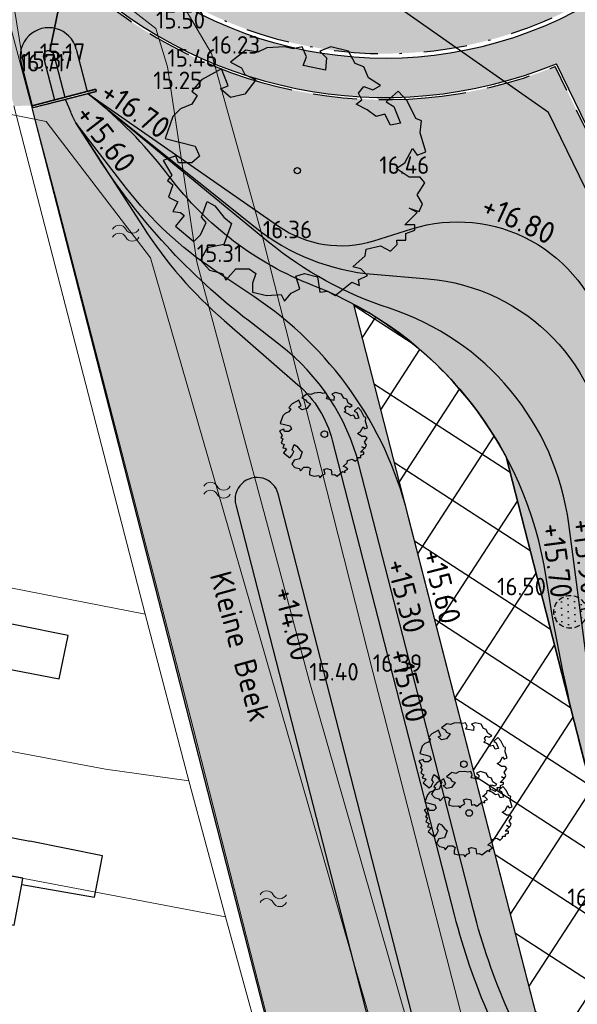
# Model space of a CAD drawing. Header units: metres. Extents: x 174255 to 175175, y 462028 to 462911.
# Tile 57 of 256: x 174452 to 174477, y 462553 to 462597. Entities that reach past the tile are written whole.
import ezdxf
from ezdxf.enums import TextEntityAlignment as Align
from ezdxf.lldxf.tags import DXFTag

# ---------------------------------------------------------------- set-up
doc = ezdxf.new("R2010")
doc.units = ezdxf.units.M
for name, pattern in [('RI-DRAINAGE', [19.200000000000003, 6, -1.8, 1.8, -1.8, 2.4, -1.8, 1.8, -1.8]), ('RI-HWA', [7.4, 5, -2.4]), ('VH-GELEIDEBAND_50X200', [8, 4, -2, 0, -2]), ('VH-OPSLUITBAND_100X200', [16, 8, -2, 4, -2])]:
    doc.linetypes.add(name, pattern=pattern)
for name, color, linetype, lineweight in [('-N-WE-VH-VERHARDING_GRASTEGEL-ONDERHOUDSPAD', 1, 'Continuous', 25), ('B-ME-AL-PEIL_MAAIVELD-T20', 8, 'Continuous', 20), ('B-ME-WH-WATERGANG_SLOOT_BODEM-G', 8, 'Continuous', 20), ('B-ME-WH-WATERGANG_SLOOT_INSTEEK-G', 8, 'Continuous', 20), ('B-WE-OG-BEBOUWING-G', 8, 'Continuous', 30), ('B-WE-OG-TERREINAFSCHEIDING-G', 8, 'IE-TERREINAFSCHEIDING-KUNSTMATIG-DICHT', 20), ('B-WE-RI-DRAINAGE_DRAIN_PP_125_G', 252, 'RI-DRAINAGE', 35), ('B-WE-RI-DRAINAGE_PUT_INSPECTIEPUT-S', 252, 'Continuous', 25), ('B-WE-RI-PERSLEIDING_RIOOLPUT_POMPPUT-S_BRM', 252, 'RI-PERS', 25), ('B-WE-WH-DUIKER_PP-G', 252, 'RI-HWA', 35), ('B-WE-WH-T20', 8, 'Continuous', 20), ('B-WE-WH-WATER-S', 252, 'Continuous', 20), ('B-WE-WH-WATERGANG_SLOOT_BODEM-G', 8, 'Continuous', 20), ('B-XX-KG-GRENS_PERCEEL-G', 213, 'Continuous', 20), ('N-WE-AL-WERKGRENS-G', 173, 'AL-WERKGRENS', 20), ('N-WE-GW-NAP-T20', 90, 'Continuous', 25), ('N-WE-VH-KANTOPSLUITING_ACHTERKANTBAND-G', 50, 'Continuous', 25), ('N-WE-VH-KANTOPSLUITING_GELEIDEBAND_50-200X200-G', 210, 'VH-GELEIDEBAND_50X200', 25), ('N-WE-VH-KANTOPSLUITING_OPSLUITBAND_100X200-G', 152, 'VH-OPSLUITBAND_100X200', 25), ('N-WE-VH-VERHARDING_STRAATBAKSTEEN_DIKFORMAAT_ROOD-TROTTOIR-V', 33, 'Continuous', 25), ('N-WE-WH-RETENTIE_WADI_INSTEEK-G', 7, 'Continuous', 25), ('N-WE-WH-RETENTIE_WADI_TALUD-V', 93, 'Continuous', 18), ('N-WE-WH-STUW_HOUT-G', 7, 'RI-HWA', 35), ('N-WE-WH-WATERGANG_BODEM-G', 92, 'Continuous', 25), ('N-WE-WH-WATERGANG_BODEM-V', 163, 'Continuous', 25), ('N-WE-WH-WATERGANG_INSTEEK-G', 50, 'Continuous', 25)]:
    doc.layers.add(name, color=color, linetype=linetype, lineweight=lineweight)
for name, color, linetype, lineweight, true_color in [('N-WE-GR-BOOM-1E-GROOTTE-S', 7, 'Continuous', 25, 0x00cc00), ('N-WE-GR-BOOM-3E-GROOTTE-S', 7, 'Continuous', 25, 0x00cc00), ('N-WE-GR-GRAS_BERM-NECTAR-ONDER-MAAIMES-V', 7, 'Continuous', 25, 0xd1ffa3), ('N-WE-VH-VERHARDING_BETONSTRAATSTEEN_DUBBELKLINKERS_ROOD-V', 7, 'Continuous', 18, 0xff6a6a)]:
    doc.layers.add(name, color=color, linetype=linetype, lineweight=lineweight, true_color=true_color)
doc.styles.add('NLCS-ISO-M500-T20', font='NLCS-ISO.ttf', dxfattribs={"height": 1})
doc.styles.get("Standard").update_dxf_attribs({"font": 'isocpeur.ttf'})
doc.linetypes.add('AL-WERKGRENS', pattern='A,10,[106,Afdeling.shx,S=1,R=0,X=0,Y=0],-2', length=12)
doc.linetypes.add('IE-TERREINAFSCHEIDING-KUNSTMATIG-DICHT', pattern='A,8,-1,[82,NLCS.SHX,S=0.75,R=90,X=0,Y=0],-1', length=10)
tags = doc.linetypes.add('RI-PERS', pattern='A,7,-2,["P",Standard,S=1.8,R=0,X=-0.5,Y=-0.9],-2,7,-2,[102,NLCS.SHX,S=1,R=180,X=0,Y=0],-2', length=22).pattern_tags.tags
tags[6] = DXFTag(74, 10)

# ---------------------------------------------------------------- blocks, each defined once
blk = doc.blocks.new('water')
at = {"linetype": 'Continuous'}
for centre, radius, start, end in [((0.2997979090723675, -0.1605370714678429), 0.3400749, 28.13778714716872, 151.8316499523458), ((0.9001997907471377, 0.1494030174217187), 0.33496494, 206.4585658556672, 333.511009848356), ((0.2996067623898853, -0.5198982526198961), 0.3400745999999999, 28.13778724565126, 151.8316900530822), ((0.900008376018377, -0.2105970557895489), 0.33496506, 206.4585357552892, 333.5110164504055)]:
    blk.add_arc(centre, radius, start, end, dxfattribs=at)
blk = doc.blocks.new('SGR-BOOM_1EGROOTTE')
at = {"linetype": 'Continuous', "flags": 128}
blk.add_lwpolyline([(167869.0515202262, 467739.1556611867), (167868.8494327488, 467739.6599609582), (167868.4486004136, 467739.8110639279), (167868.1446613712, 467740.3646383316), (167867.3364325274, 467740.5666382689), (167866.83377547, 467740.3645509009), (167867.1376977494, 467740.0623117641), (167867.0851679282, 467739.5070708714), (167866.0781706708, 467739.7090575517), (167866.2276307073, 467740.1131752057), (167866.0255466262, 467740.5665508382), (167865.6230883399, 467740.4663184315), (167865.2189739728, 467740.5664970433), (167864.4140474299, 467740.5155192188), (167864.0099531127, 467740.3150811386), (167863.4547091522, 467740.4136069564), (167862.7483789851, 467739.8599651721), (167863.2527089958, 467739.6086635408), (167863.4038589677, 467739.3047715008), (167863.9081889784, 467739.0534698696), (167863.403919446, 467738.3979932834), (167862.7484864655, 467738.2484625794), (167862.2950706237, 467738.6492545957), (167862.6511367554, 467738.7906272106), (167862.3459340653, 467739.5593216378), (167861.437546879, 467739.0533050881), (167860.9841914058, 467738.5489616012), (167861.2371828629, 467738.3469246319), (167860.9842317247, 467737.9444427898), (167860.478289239, 467737.7423552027), (167860.1267718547, 467737.3907909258), (167859.7736556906, 467736.3804981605), (167861.1338465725, 467736.027405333), (167861.3359306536, 467735.5740297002), (167860.9844099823, 467735.2717468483), (167860.3798911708, 467735.2717065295), (167860.2645594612, 467735.587631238), (167859.6735173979, 467735.3718649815), (167860.077668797, 467734.7164489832), (167859.8756317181, 467734.4651002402), (167860.126980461, 467734.2630631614), (167859.9249636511, 467733.7078122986), (167860.3487980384, 467733.4959304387), (167860.1270612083, 467733.0523828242), (167860.4786053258, 467733.0031248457), (167860.6371384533, 467732.864022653), (167860.2443994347, 467732.3829941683), (167861.0848543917, 467731.6906366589), (167861.3887363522, 467731.9929163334), (167861.6400345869, 467732.5481704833), (167861.4379639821, 467732.7994922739), (167861.6892521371, 467733.5058761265), (167862.0440918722, 467733.30384595), (167862.4482331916, 467732.7995596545), (167862.7997940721, 467732.4989664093), (167862.4483172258, 467731.5395978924), (167861.6893932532, 467731.3900602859), (167861.3888137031, 467730.8331601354), (167861.7929516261, 467730.3797979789), (167862.3958378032, 467730.2287084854), (167862.4714127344, 467730.0775838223), (167862.5469876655, 467729.9264591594), (167863.0019858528, 467730.4308027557), (167863.6065046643, 467730.4308430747), (167863.9087775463, 467730.228809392), (167863.7593207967, 467729.7754103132), (167863.759347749, 467729.3713026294), (167864.4148008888, 467729.2185739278), (167865.0702403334, 467729.2711844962), (167865.2197475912, 467728.9672923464), (167865.5236260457, 467729.3221388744), (167865.9260776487, 467729.522576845), (167865.7333766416, 467730.0964089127), (167866.1280843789, 467730.2289574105), (167866.7342560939, 467730.076225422), (167866.8345086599, 467729.3715077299), (167867.1876886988, 467729.4240981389), (167867.5392432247, 467729.218782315), (167868.2964940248, 467729.8249943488), (167868.651330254, 467729.6755310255), (167868.5987466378, 467729.9268627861), (167869.0028408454, 467730.1289435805), (167868.7005612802, 467730.4311828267), (167868.3473709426, 467730.5330075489), (167868.9025748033, 467731.0357151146), (167868.9518360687, 467731.3379778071), (167869.6072688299, 467731.4907939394), (167870.0623175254, 467731.2378463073), (167870.3629140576, 467731.5401257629), (167870.3423943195, 467731.7499664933), (167870.7670077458, 467731.7499948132), (167870.7669879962, 467732.0461086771), (167871.1710857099, 467732.1956226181), (167871.1710689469, 467732.4469578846), (167870.7176798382, 467732.4469276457), (167871.2728800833, 467733.0038447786), (167870.919683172, 467733.2042323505), (167871.3730823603, 467733.0531328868), (167871.5241885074, 467733.4063265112), (167871.2728262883, 467733.8104174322), (167871.6243301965, 467734.364035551), (167871.4222595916, 467734.6153573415), (167870.9195890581, 467734.6153238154), (167870.3134004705, 467735.0210337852), (167870.7174913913, 467735.272396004), (167871.0706312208, 467735.9278625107), (167871.2727051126, 467735.6272592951), (167871.6735173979, 467735.776773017), (167871.4221249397, 467736.6342530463), (167871.4746547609, 467737.189493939), (167871.2200273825, 467737.2896825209), (167870.8158659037, 467738.096228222), (167870.4122671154, 467738.5450985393), (167869.8651256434, 467738.0531398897), (167870.2130065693, 467737.8448527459), (167870.5153164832, 467737.087581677), (167870.0619340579, 467736.9873458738), (167869.8089225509, 467737.4899995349), (167869.4048214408, 467737.3914097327), (167869.0023363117, 467737.6936422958), (167868.498006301, 467737.944943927), (167868.7493280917, 467738.1470145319), (167868.5981783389, 467738.4476211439), (167868.8494933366, 467738.7515400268), (167869.2536111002, 467738.6004372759), (167869.6067811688, 467738.8025146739)], close=True, dxfattribs=at)
at = {"linetype": 'Continuous'}
blk.add_circle((167865.804156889, 467734.918884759), 0.143196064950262, dxfattribs=at)
blk = doc.blocks.new('SGR-BOOM_3EGROOTTE')
at = {"linetype": 'Continuous', "flags": 128}
blk.add_lwpolyline([(1.08853158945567, 1.420187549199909), (1.020790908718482, 1.589231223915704), (0.8864300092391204, 1.639881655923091), (0.7845482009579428, 1.825442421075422), (0.5136260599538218, 1.893153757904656), (0.3451330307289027, 1.825413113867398), (0.4470092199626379, 1.724101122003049), (0.4294009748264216, 1.537981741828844), (0.0918507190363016, 1.605688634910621), (0.14195043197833, 1.741150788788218), (0.07421088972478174, 1.89312445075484), (-0.06069503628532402, 1.859526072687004), (-0.1961560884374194, 1.893106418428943), (-0.4659712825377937, 1.876018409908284), (-0.601425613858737, 1.808830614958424), (-0.7875460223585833, 1.841856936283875), (-1.024311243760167, 1.656273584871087), (-0.8552574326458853, 1.572036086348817), (-0.8045912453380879, 1.470170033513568), (-0.6355374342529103, 1.385932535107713), (-0.8045709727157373, 1.166213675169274), (-1.024275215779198, 1.116090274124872), (-1.176262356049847, 1.250437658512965), (-1.056907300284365, 1.297826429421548), (-1.159212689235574, 1.555496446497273), (-1.463708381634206, 1.385877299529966), (-1.615675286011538, 1.216818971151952), (-1.53087134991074, 1.149095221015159), (-1.615661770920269, 1.014181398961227), (-1.785256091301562, 0.9464406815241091), (-1.903086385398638, 0.8285946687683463), (-2.021452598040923, 0.4899397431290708), (-1.565510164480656, 0.3715813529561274), (-1.497770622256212, 0.2196076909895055), (-1.615602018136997, 0.1182810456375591), (-1.818239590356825, 0.1182675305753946), (-1.856899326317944, 0.2241669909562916), (-2.055019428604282, 0.1518411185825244), (-1.919545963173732, -0.06785743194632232), (-1.987269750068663, -0.1521107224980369), (-1.903016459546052, -0.2198345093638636), (-1.970733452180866, -0.4059572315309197), (-1.828662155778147, -0.4769810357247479), (-1.902989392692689, -0.6256602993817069), (-1.785150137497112, -0.6421718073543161), (-1.732009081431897, -0.6887995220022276), (-1.863657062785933, -0.8500425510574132), (-1.581932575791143, -1.082124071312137), (-1.480069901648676, -0.98079849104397), (-1.395833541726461, -0.7946746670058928), (-1.463568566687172, -0.7104304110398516), (-1.37933558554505, -0.4736471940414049), (-1.260391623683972, -0.5413686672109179), (-1.124921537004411, -0.7104078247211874), (-1.007076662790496, -0.8111681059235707), (-1.124893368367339, -1.132752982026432), (-1.379288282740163, -1.182878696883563), (-1.480043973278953, -1.369554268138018), (-1.344575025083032, -1.521523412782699), (-1.142484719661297, -1.572169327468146), (-1.117151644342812, -1.622827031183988), (-1.09181856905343, -1.673484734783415), (-0.939301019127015, -1.504426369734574), (-0.736663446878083, -1.504412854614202), (-0.6353401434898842, -1.572135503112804), (-0.6854387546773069, -1.72411702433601), (-0.6854297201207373, -1.859575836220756), (-0.465718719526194, -1.910771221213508), (-0.2460123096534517, -1.893135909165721), (-0.1958967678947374, -1.995001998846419), (-0.09403526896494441, -1.876055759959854), (0.04086841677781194, -1.808868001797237), (-0.02372587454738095, -1.616516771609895), (0.1085820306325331, -1.572085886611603), (0.3117736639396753, -1.623282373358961), (0.3453787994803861, -1.859507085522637), (0.4637664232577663, -1.841878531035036), (0.5816091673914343, -1.910701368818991), (0.8354432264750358, -1.707496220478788), (0.954386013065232, -1.757597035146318), (0.9367597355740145, -1.673349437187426), (1.072214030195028, -1.605610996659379), (0.9708884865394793, -1.504298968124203), (0.8524974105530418, -1.470166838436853), (1.038604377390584, -1.301656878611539), (1.055116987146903, -1.200336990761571), (1.2748211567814, -1.149112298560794), (1.427355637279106, -1.233901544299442), (1.528117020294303, -1.132576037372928), (1.521238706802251, -1.062236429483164), (1.663571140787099, -1.062226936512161), (1.663564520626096, -0.9629681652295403), (1.799019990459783, -0.912850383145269), (1.799014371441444, -0.8286016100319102), (1.647036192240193, -0.828611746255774), (1.833141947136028, -0.6419304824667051), (1.714748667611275, -0.574759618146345), (1.866730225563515, -0.6254088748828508), (1.91738172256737, -0.5070166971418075), (1.83312391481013, -0.3715635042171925), (1.950949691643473, -0.1859880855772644), (1.883214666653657, -0.1017438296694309), (1.714717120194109, -0.1017550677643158), (1.51151983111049, 0.03424083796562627), (1.646973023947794, 0.1184986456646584), (1.76534716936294, 0.338214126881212), (1.833083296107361, 0.237450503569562), (1.967437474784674, 0.2875682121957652), (1.883169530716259, 0.5749995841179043), (1.900777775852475, 0.761118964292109), (1.815425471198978, 0.7947026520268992), (1.679948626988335, 1.065060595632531), (1.544660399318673, 1.215524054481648), (1.36125598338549, 1.050617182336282), (1.477867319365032, 0.9807983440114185), (1.57920303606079, 0.7269574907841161), (1.427227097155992, 0.6933579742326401), (1.342416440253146, 0.8618498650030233), (1.206959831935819, 0.82880209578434), (1.072044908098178, 0.9301118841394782), (0.9029910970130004, 1.014349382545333), (0.9872353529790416, 1.082084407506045), (0.9365692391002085, 1.182849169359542), (1.020811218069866, 1.28472422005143), (1.156273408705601, 1.234073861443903), (1.274657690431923, 1.30181116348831)], close=True, dxfattribs=at)
at = {"linetype": 'Continuous'}
blk.add_circle((0, 0), 0.15, dxfattribs=at)
blk = doc.blocks.new('N-SRI-PUT_ITR_KUNSTSTOF-SO')
at = {"linetype": 'RI-HWA', "ltscale": 0.1}
h = blk.add_hatch(dxfattribs=at)
h.set_pattern_fill('DOTS', color=256, scale=0.375, style=0)
h.set_pattern_definition([(0, (-6.532213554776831, 1.699691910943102), (0.29765625, 0.5953124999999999), [0, -0.5953124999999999])])
edge = h.paths.add_edge_path()
edge.add_arc((-0.02086093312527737, 0.02086093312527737), 1.521066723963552, 270.7858175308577, 359.2141824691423)
edge.add_arc((0, 0), 1.50006273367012, 0, 180)
edge.add_arc((-5.684341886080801e-13, -5.684341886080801e-13), 1.500062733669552, 179.9999999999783, 270.0000000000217)
blk.add_circle((0, 0), 1.500062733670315, dxfattribs=at)

msp = doc.modelspace()

# ---------------------------------------------------------------- hatches: boundary and pattern name
at = {"layer": '-N-WE-VH-VERHARDING_GRASTEGEL-ONDERHOUDSPAD'}
h = msp.add_hatch(dxfattribs=at)
h.set_pattern_fill('ACO-BETON_VOORGESPANNEN-SO', color=256, angle=12, pattern_type=2)
h.set_pattern_definition([(57, (0, 0), (-2.09667641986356, 1.361597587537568), []), (327, (0, 0), (1.361597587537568, 2.09667641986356), [])])
edge = h.paths.add_edge_path()
edge.add_line((174492.7717042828, 462484.5079069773), (174467.0687807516, 462584.4521175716))
edge.add_arc((174459.0326202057, 462569.4714592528), 16.99999999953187, 28.153953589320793, 61.789300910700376, ccw=False)
edge.add_line((174474.0212301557, 462577.4927790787), (174496.1373295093, 462491.495709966))
edge.add_arc((174482.33505332, 462493.8403148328), 13.9999999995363, 318.73873917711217, 350.35914481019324, ccw=False)
edge.add_line((174492.8589962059, 462484.6074048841), (174492.7717042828, 462484.5079069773))
at = {"layer": 'N-WE-GR-GRAS_BERM-NECTAR-ONDER-MAAIMES-V', "transparency": 33554559}
h = msp.add_hatch(color=256, dxfattribs=at)
h.dxf.hatch_style = 1
edge = h.paths.add_edge_path()
edge.add_line((174451.55, 462593.507), (174452.3756626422, 462593.5137308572))
edge.add_line((174452.3756626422, 462593.5137308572), (174451.874273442, 462595.4498633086))
edge.add_arc((174453.1327595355, 462595.7757662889), 1.299999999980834, 14.518618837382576, 194.5186188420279, ccw=False)
edge.add_line((174454.3912456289, 462596.101669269), (174454.9177042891, 462594.0687301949))
edge.add_line((174454.9177042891, 462594.0687301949), (174462.5609829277, 462587.9717294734))
edge.add_arc((174468.7969370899, 462595.7892019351), 10.00000000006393, 231.4208311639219, 265.2385246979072)
edge.add_line((174467.966859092, 462585.8237129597), (174470.4501510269, 462585.6168665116))
edge.add_arc((174469.7030808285, 462576.6479264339), 8.999999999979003, 3.0890956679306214, 85.23852469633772, ccw=False)
edge.add_line((174478.6900033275, 462577.1329253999), (174479.1990056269, 462567.7012264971))
edge.add_arc((174491.4891771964, 462568.3644925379), 12.30805585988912, 183.0890956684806, 234.1526042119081)
edge.add_arc((174469.6405202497, 462538.1233414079), 24.99999999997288, 41.671035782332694, 54.15260421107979, ccw=False)
edge.add_line((174488.3148796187, 462554.7446621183), (174491.7982687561, 462550.831010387))
edge.add_arc((174484.3285250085, 462544.1824821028), 10.00000000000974, 0.11168364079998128, 41.67103578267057, ccw=False)
edge.add_line((174494.3285060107, 462544.201974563), (174494.3530917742, 462531.5890377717))
edge.add_arc((174514.3530537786, 462531.628022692), 20.00000000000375, 180.1116836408, 200.1280481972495)
edge.add_line((174495.5745356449, 462524.7456352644), (174496.7901663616, 462521.4288002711))
edge.add_arc((174478.0116482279, 462514.5464128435), 20.00000000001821, -7.255982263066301, 20.128048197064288, ccw=False)
edge.add_arc((174517.6913189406, 462509.4943110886), 20.00000000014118, 172.7440177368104, 195.3369620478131)
edge.add_arc((174472.3651303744, 462497.0630348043), 26.99999999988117, -57.697869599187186, 15.33696204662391, ccw=False)
edge.add_line((174486.7934923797, 462474.2415017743), (174462.5468900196, 462458.9121741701))
edge.add_line((174462.5468900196, 462458.9121741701), (174463.6867683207, 462454.7762875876))
edge.add_line((174463.6867683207, 462454.7762875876), (174484.6251514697, 462460.5470475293))
edge.add_line((174484.6251514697, 462460.5470475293), (174500.7641837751, 462465.0259726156))
edge.add_line((174500.7641837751, 462465.0259726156), (174499.8438915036, 462468.3669805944))
edge.add_arc((174514.9512371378, 462472.5283515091), 15.66999999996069, 131.7648477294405, 195.4004041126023, ccw=False)
edge.add_line((174504.5138422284, 462484.2163662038), (174501.3189315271, 462543.8708265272))
edge.add_line((174501.3189315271, 462543.8708265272), (174476.2659198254, 462595.3048206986))
edge.add_arc((174468.5022701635, 462614.4614023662), 20.66999944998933, 224.819030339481, 292.06139497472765, ccw=False)
edge.add_arc((174444.6898391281, 462590.7989217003), 12.90000000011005, 44.8190316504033, 70.3154492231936)
edge.add_line((174449.0350930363, 462602.9450638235), (174451.55, 462593.507))
at = {"layer": 'N-WE-VH-VERHARDING_BETONSTRAATSTEEN_DUBBELKLINKERS_ROOD-V'}
h = msp.add_hatch(color=256, dxfattribs=at)
h.dxf.hatch_style = 1
edge = h.paths.add_edge_path()
edge.add_arc((174436.0461966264, 462610.8061015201), 1.000000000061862, 169.3088092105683, 267.2533835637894)
edge.add_line((174435.9982774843, 462609.807250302), (174445.579697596, 462609.3475888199))
edge.add_arc((174444.6898391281, 462590.7989217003), 18.57000000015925, 44.81903165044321, 87.25338356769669, ccw=False)
edge.add_arc((174468.5022701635, 462614.461402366), 14.99999944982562, 224.8190298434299, 297.4851579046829)
edge.add_line((174475.4250522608, 462601.1544466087), (174477.0726744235, 462597.9873910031))
edge.add_arc((174468.5022701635, 462614.4614023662), 18.56999944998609, 224.8190301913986, 297.4851577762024, ccw=False)
edge.add_arc((174444.6898391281, 462590.7989217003), 15.00000000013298, 44.81903165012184, 87.2533835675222)
edge.add_line((174445.4086262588, 462605.7816899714), (174435.8970044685, 462606.2380029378))
edge.add_arc((174435.8011661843, 462604.2403005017), 1.999999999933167, 87.25338356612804, 169.1039617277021)
edge.add_line((174433.8372226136, 462604.6183555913), (174435.0635552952, 462610.9916170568))
at = {"layer": 'N-WE-VH-VERHARDING_STRAATBAKSTEEN_DIKFORMAAT_ROOD-TROTTOIR-V'}
h = msp.add_hatch(color=256, dxfattribs=at)
h.dxf.hatch_style = 1
edge = h.paths.add_edge_path()
edge.add_line((174593.7065013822, 462623.3954012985), (174579.0007762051, 462625.6794430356))
edge.add_arc((174574.8722621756, 462599.0981456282), 26.89999999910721, 81.17155930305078, 96.21159540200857)
edge.add_line((174571.961667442, 462625.8402180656), (174561.6726834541, 462624.7203698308))
edge.add_arc((174564.5832781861, 462597.9782974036), 26.89999998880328, 96.2115954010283, 103.392477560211)
edge.add_line((174558.352695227, 462624.1467867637), (174505.1788087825, 462611.4731776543))
edge.add_arc((174511.4138934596, 462585.3130144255), 26.89294370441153, 103.4059164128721, 117.4871545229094)
edge.add_line((174499.0014623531, 462609.1701302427), (174477.1649781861, 462597.8099649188))
edge.add_arc((174468.5022701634, 462614.4614023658), 18.76999944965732, 224.8190302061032, 297.4851577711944, ccw=False)
edge.add_arc((174444.6898391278, 462590.7989216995), 14.80000000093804, 44.81903165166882, 87.25338357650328)
edge.add_line((174445.3990424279, 462605.5819197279), (174436.0561264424, 462606.0301391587))
edge.add_line((174436.0561264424, 462606.0301391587), (174435.7143023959, 462604.2444677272))
edge.add_line((174435.7143023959, 462604.2444677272), (174445.3127879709, 462603.7839875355))
edge.add_arc((174444.689839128, 462590.7989217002), 13.00000000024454, 44.819031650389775, 87.25338358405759, ccw=False)
edge.add_arc((174468.5022701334, 462614.4614022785), 20.56999936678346, 224.8190302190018, 292.3215133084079)
edge.add_line((174476.3148284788, 462595.43277106), (174477.9487902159, 462596.1887196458))
edge.add_line((174477.9487902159, 462596.1887196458), (174499.8322549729, 462607.5733260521))
edge.add_arc((174511.413888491, 462585.3130277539), 25.09292958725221, 103.4059124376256, 117.4871505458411, ccw=False)
edge.add_line((174505.596135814, 462609.7222241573), (174512.0963212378, 462611.2714960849))
edge.add_line((174512.0963212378, 462611.2714960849), (174513.8472757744, 462611.6888186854))
edge.add_line((174513.8472757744, 462611.6888186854), (174558.7463914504, 462622.3923568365))
edge.add_arc((174564.5666386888, 462597.9764778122), 25.10000849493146, 96.21159540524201, 103.40791490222, ccw=False)
edge.add_line((174561.8508040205, 462622.9291263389), (174572.1564284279, 462624.0507857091))
edge.add_arc((174574.87172551, 462599.1349236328), 25.06338008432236, 85.23892047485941, 96.21947281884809, ccw=False)
edge.add_line((174576.9520090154, 462624.1118217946), (174578.7493025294, 462623.8969195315))
edge.add_line((174578.7493025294, 462623.8969195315), (174593.6822446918, 462621.577587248))
edge.add_line((174593.6822446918, 462621.577587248), (174593.7065013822, 462623.3954012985))
h = msp.add_hatch(color=256, dxfattribs=at)
h.dxf.hatch_style = 1
h.paths.add_polyline_path([(174477.9487902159, 462596.1887196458), (174476.3148284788, 462595.43277106), (174501.4177049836, 462543.8964041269), (174503.2937541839, 462544.1553455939), (174492.1857248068, 462566.960201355), (174496.3686609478, 462568.4122137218), (174495.7783835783, 462570.1126761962), (174491.391867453, 462568.5899956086)])
at = {"layer": 'N-WE-WH-RETENTIE_WADI_TALUD-V'}
h = msp.add_hatch(color=256, dxfattribs=at)
h.dxf.hatch_style = 1
h.paths.add_polyline_path([(174451.874273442, 462595.4498633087), (174452.3756626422, 462593.5137308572), (174453.3921321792, 462593.7769601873), (174452.890742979, 462595.7130926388, -1), (174453.3747760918, 462595.8384399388), (174453.8761652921, 462593.9023074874), (174454.8926348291, 462594.1655368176), (174454.3912456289, 462596.101669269, 1)])
h = msp.add_hatch(color=256, dxfattribs=at)
h.dxf.hatch_style = 1
edge = h.paths.add_edge_path()
edge.add_arc((174470.3711287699, 462491.311839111), 19.99999999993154, -56.00692138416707, 14.422377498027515, ccw=False)
edge.add_line((174481.5529837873, 462474.7297367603), (174463.4410133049, 462462.5162415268))
edge.add_line((174463.4410133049, 462462.5162415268), (174462.5468900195, 462458.91217417))
edge.add_line((174462.5468900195, 462458.91217417), (174486.7934923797, 462474.2415017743))
edge.add_arc((174472.3651303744, 462497.0630348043), 26.99999999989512, 302.3021304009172, 375.336962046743)
edge.add_arc((174517.6913189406, 462509.4943110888), 20.00000000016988, 172.7440177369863, 195.3369620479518, ccw=False)
edge.add_arc((174478.0116482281, 462514.5464128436), 19.99999999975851, 352.7440177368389, 380.1280481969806)
edge.add_line((174496.7901663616, 462521.4288002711), (174495.5745356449, 462524.7456352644))
edge.add_arc((174514.3530537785, 462531.6280226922), 20.00000000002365, 180.1116836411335, 200.1280481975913, ccw=False)
edge.add_line((174494.3530917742, 462531.5890377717), (174494.3285060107, 462544.201974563))
edge.add_arc((174484.3285250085, 462544.1824821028), 10.00000000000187, 0.111683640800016, 41.67103578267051)
edge.add_line((174491.7982687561, 462550.831010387), (174488.3148796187, 462554.7446621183))
edge.add_arc((174469.6405202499, 462538.1233414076), 25.00000000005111, 41.67103578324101, 54.15260421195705)
edge.add_arc((174491.4891771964, 462568.3644925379), 12.30805585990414, 183.08909566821, 234.15260421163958, ccw=False)
edge.add_line((174479.1990056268, 462567.7012264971), (174478.6900033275, 462577.1329253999))
edge.add_arc((174469.7030808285, 462576.6479264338), 9.000000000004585, 3.089095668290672, 85.2385246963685)
edge.add_line((174470.4501510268, 462585.6168665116), (174467.966859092, 462585.8237129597))
edge.add_arc((174468.7969370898, 462595.7892019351), 10.000000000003, 231.4208311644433, 265.2385246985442, ccw=False)
edge.add_line((174462.5609829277, 462587.9717294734), (174454.9177042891, 462594.0687301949))
edge.add_line((174454.9177042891, 462594.0687301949), (174453.8988153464, 462593.8048743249))
edge.add_line((174453.8988153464, 462593.8048743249), (174454.1389630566, 462593.2346531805))
edge.add_arc((174461.0509916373, 462596.1456428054), 7.499999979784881, 202.8383137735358, 207.0586062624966)
edge.add_line((174454.3719290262, 462592.7338804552), (174456.6909094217, 462589.7443041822))
edge.add_arc((174470.123485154, 462600.1638007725), 16.99999999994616, 217.800327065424, 236.2540218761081)
edge.add_line((174460.6797834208, 462586.0281544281), (174462.5024553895, 462584.8104690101))
edge.add_arc((174453.0587536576, 462570.6748226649), 16.99999999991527, 14.422377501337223, 56.254021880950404, ccw=False)
edge.add_line((174469.5230149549, 462574.9089813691), (174467.0687807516, 462584.4521175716))
edge.add_arc((174459.0326202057, 462569.4714592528), 16.99999999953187, 28.153953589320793, 61.789300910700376, ccw=False)
edge.add_line((174474.0212301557, 462577.4927790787), (174496.1373295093, 462491.495709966))
edge.add_arc((174482.33505332, 462493.8403148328), 13.9999999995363, 318.73873917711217, 350.35914481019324, ccw=False)
edge.add_line((174492.8589962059, 462484.6074048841), (174492.7717042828, 462484.5079069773))
edge.add_line((174492.7717042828, 462484.5079069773), (174489.7408479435, 462496.2932022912))
at = {"layer": 'N-WE-WH-WATERGANG_BODEM-V'}
h = msp.add_hatch(color=256, dxfattribs=at)
h.dxf.hatch_style = 1
h.paths.add_polyline_path([(174453.3747760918, 462595.8384399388, 1), (174452.890742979, 462595.7130926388), (174453.3921321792, 462593.7769601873), (174453.8761652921, 462593.9023074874)])
h = msp.add_hatch(color=256, dxfattribs=at)
h.dxf.hatch_style = 1
edge = h.paths.add_edge_path()
edge.add_line((174452.3889941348, 462593.3539668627), (174481.064, 462481.852999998))
edge.add_line((174481.064, 462481.852999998), (174460.0661445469, 462467.4293551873))
edge.add_line((174460.0661445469, 462467.4293551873), (174463.4410133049, 462462.5162415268))
edge.add_line((174463.4410133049, 462462.5162415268), (174481.5529837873, 462474.7297367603))
edge.add_arc((174470.3711287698, 462491.311839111), 20.00000000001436, 303.9930786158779, 374.4223774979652)
edge.add_line((174489.7408479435, 462496.2932022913), (174469.5230149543, 462574.9089813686))
edge.add_arc((174453.0587536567, 462570.6748226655), 16.99999999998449, 14.42237749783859, 56.25402187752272)
edge.add_line((174462.5024553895, 462584.8104690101), (174460.6797834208, 462586.0281544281))
edge.add_arc((174470.123485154, 462600.1638007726), 17.00000000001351, 217.8003270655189, 236.254021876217, ccw=False)
edge.add_line((174456.6909094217, 462589.7443041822), (174454.3719290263, 462592.7338804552))
edge.add_arc((174461.0509916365, 462596.1456428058), 7.49999997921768, 202.8383137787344, 207.0586062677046, ccw=False)
edge.add_line((174454.1389630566, 462593.2346531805), (174453.8988153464, 462593.8048743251))
edge.add_line((174453.8988153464, 462593.8048743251), (174452.3889941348, 462593.3539668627))

# ---------------------------------------------------------------- linework, layer by layer
at = {"layer": '-N-WE-VH-VERHARDING_GRASTEGEL-ONDERHOUDSPAD', "color": 1, "flags": 128}
for points in [[(174492.7717042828, 462484.5079069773), (174467.0687807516, 462584.4521175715)], [(174496.1373295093, 462491.4957099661), (174474.0212301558, 462577.4927790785)]]:
    msp.add_lwpolyline(points, dxfattribs=at)
at = {"layer": '-N-WE-VH-VERHARDING_GRASTEGEL-ONDERHOUDSPAD'}
msp.add_lwpolyline([(174492.7717042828, 462484.5079069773), (174467.0687807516, 462584.4521175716, -0.147824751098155), (174474.0212301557, 462577.4927790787), (174496.1373295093, 462491.495709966, -0.1388522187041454), (174492.8589962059, 462484.6074048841)], format="xyb", close=True, dxfattribs=at)
at = {"layer": 'B-ME-WH-WATERGANG_SLOOT_BODEM-G'}
for points in [[(174452.8762162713, 462600.6901799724), (174455.2883115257, 462599.1894576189), (174458.033901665, 462597.036902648), (174458.5546031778, 462595.2965445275), (174459.8962738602, 462586.3857336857), (174465.0328120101, 462567.2876752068), (174471.5742845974, 462544.5233715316), (174478.062011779, 462520.6530054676), (174484.0685058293, 462497.1444880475), (174487.1638140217, 462484.8983400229), (174487.279193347, 462480.8101608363), (174485.3081101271, 462477.3290092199), (174482.4614172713, 462475.3423232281), (174461.893535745, 462461.4727266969), (174459.3059258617, 462460.5232003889), (174438.9732054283, 462455.9618568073), (174426.0840031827, 462452.7232601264)], [(174452.0131563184, 462595.1989521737), (174451.2000170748, 462600.2446038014)]]:
    msp.add_lwpolyline(points, dxfattribs=at)
at = {"layer": 'B-ME-WH-WATERGANG_SLOOT_INSTEEK-G'}
msp.add_lwpolyline([(174509.4742103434, 462618.7105026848), (174496.8234385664, 462615.2490303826), (174490.9642852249, 462613.8544099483), (174483.8156052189, 462612.964065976), (174473.7450056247, 462611.2067648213), (174464.2093834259, 462609.2905380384), (174458.2851063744, 462608.326374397), (174454.8078265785, 462607.144531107), (174452.7107550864, 462605.9302996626), (174452.3920952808, 462604.8249864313), (174453.013601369, 462601.9095027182), (174455.8792059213, 462600.7307549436), (174459.4158319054, 462597.8623478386), (174460.5683617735, 462595.8905164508), (174462.9141022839, 462587.4654427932), (174467.9338847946, 462567.6825835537), (174473.7352654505, 462545.2316770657), (174480.3803041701, 462520.8990904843)], dxfattribs=at)
at = {"layer": 'B-WE-OG-BEBOUWING-G'}
for points in [[(174448.4010000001, 462564.6220000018), (174449.091, 462568.2260000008), (174453.61, 462567.3700000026), (174454.03, 462569.3400000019), (174449.479, 462570.2550000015), (174449.49, 462570.3119999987), (174440.8410000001, 462571.9590000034), (174439.756, 462566.2530000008)], [(174451.905, 462557.9810000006), (174455.23, 462557.4100000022), (174455.274, 462557.6380000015), (174455.59, 462559.2900000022), (174452.273, 462559.9570000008), (174452.27, 462559.9399999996), (174447.677, 462560.8450000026), (174448.4010000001, 462564.6220000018)], [(174438.7, 462560.7010000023), (174437.596, 462554.8990000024), (174446.224, 462553.2540000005), (174446.942, 462557.0030000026), (174451.56, 462556.1300000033), (174451.905, 462557.9810000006)], [(174451.905, 462557.9810000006), (174451.958, 462558.2680000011), (174447.346, 462559.1140000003), (174438.7, 462560.7010000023)]]:
    msp.add_lwpolyline(points, dxfattribs=at)
at = {"layer": 'B-WE-OG-TERREINAFSCHEIDING-G', "ltscale": 0.5}
msp.add_lwpolyline([(174476.337, 462500.0000000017), (174469.2750000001, 462527.7549999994), (174459.725, 462565.1340000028), (174453.449, 462589.3689999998), (174449.825, 462602.9930000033)], dxfattribs=at)
at = {"layer": 'B-WE-RI-DRAINAGE_DRAIN_PP_125_G', "ltscale": 0.5}
msp.add_line((174527.3083521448, 462580.8796979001), (174476.9514367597, 462570.4233860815), dxfattribs=at)
at = {"layer": 'B-WE-RI-PERSLEIDING_RIOOLPUT_POMPPUT-S_BRM', "ltscale": 0.5, "flags": 128}
msp.add_lwpolyline([(174611.1744055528, 462486.8343497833), (174605.7876531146, 462487.0381464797), (174604.7650689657, 462488.0756809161), (174603.7119532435, 462524.8061366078), (174604.5146567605, 462584.9616689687), (174603.5280883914, 462585.9749225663), (174561.8374365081, 462586.531234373), (174510.794684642, 462574.3725659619), (174489.7840103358, 462567.0791821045), (174488.4014041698, 462567.6502715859), (174475.9519635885, 462593.2090531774), (174446.8213452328, 462613.6074471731), (174446.8040104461, 462619.8506774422)], dxfattribs=at)
at = {"layer": 'B-WE-WH-DUIKER_PP-G', "ltscale": 0.5, "flags": 128}
msp.add_lwpolyline([(174453.1827890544, 462596.0207092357), (174456.2595738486, 462611.0845505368)], dxfattribs=at)
at = {"layer": 'B-WE-WH-WATERGANG_SLOOT_BODEM-G'}
msp.add_lwpolyline([(174476.337, 462500.0000000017), (174469.2750000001, 462527.7549999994), (174459.725, 462565.1340000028), (174453.449, 462589.3689999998), (174452.367, 462593.435)], dxfattribs=at)
at = {"layer": 'B-XX-KG-GRENS_PERCEEL-G', "flags": 128}
for points in [[(174457.545, 462570.32), (174451.55, 462593.507)], [(174457.545, 462570.32), (174430.275, 462575.636)], [(174459.537, 462562.712), (174457.545, 462570.32)], [(174459.537, 462562.712), (174455.735, 462563.238), (174428.903, 462568.301)], [(174461.212, 462556.505), (174452.246, 462558.215), (174427.853, 462562.691)], [(174461.212, 462556.505), (174459.537, 462562.712)], [(174463.512, 462548.149), (174461.212, 462556.505)]]:
    msp.add_lwpolyline(points, dxfattribs=at)
at = {"layer": 'N-WE-AL-WERKGRENS-G', "flags": 128}
msp.add_lwpolyline([(174681.5973007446, 462243.5125462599), (174681.058, 462261.019), (174682.966, 462284.801), (174683.583, 462297.765), (174686.249, 462320.652), (174688.507, 462336.11), (174690.024, 462341.923), (174715.341, 462404.33), (174717.601, 462411.68), (174737.648, 462460.859), (174741.719, 462470.505), (174748.8174954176, 462487.3586613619), (174674.4426188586, 462494.0136810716, 0.04199874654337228), (174666.0577772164, 462494.0580673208), (174643.5965542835, 462492.2877370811, -0.02119842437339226), (174639.3615599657, 462492.1340915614), (174613.9155730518, 462492.2899863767), (174609.2232672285, 462496.2598588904), (174608.9575721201, 462517.182709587), (174610.5956108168, 462533.7283149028), (174610.9540414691, 462546.9261407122), (174609.5377019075, 462546.9261407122), (174609.5576061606, 462563.2145506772), (174618.4041220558, 462564.58360208), (174617.8821627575, 462574.521242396), (174609.6591004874, 462573.6964514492), (174609.1962527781, 462609.6936768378), (174614.4864065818, 462610.5266680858), (174612.9706969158, 462619.9735749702), (174609.0880396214, 462619.5310938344), (174608.9272320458, 462630.6163253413), (174611.9378306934, 462638.3239748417), (174653.3349444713, 462646.1372608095), (174694.6818985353, 462654.970900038), (174753.65584954, 462669.6940842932), (174754.2374067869, 462666.5807575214), (174760.4149001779, 462667.3878026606), (174761.8521453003, 462678.247315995), (174772.3394313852, 462679.7783996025), (174801.2688373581, 462672.4202533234), (174803.3914212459, 462678.6153061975), (174801.3912631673, 462679.5941639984), (174797.2767374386, 462686.2291198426), (174795.7751198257, 462697.8273500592), (174787.848539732, 462696.8455267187), (174788.4591136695, 462691.5931226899), (174783.4545685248, 462686.9545733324), (174765.0261672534, 462688.3792341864), (174763.0242693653, 462691.2723908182), (174740.9829572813, 462686.155677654), (174741.9639806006, 462681.4808580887), (174695.5872891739, 462670.3409632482), (174674.2147626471, 462665.2945028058), (174611.4374820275, 462653.0732600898), (174598.8645312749, 462662.13523327), (174595.0223441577, 462656.9130516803), (174598.2662547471, 462653.8008350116), (174601.5634410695, 462645.0663725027), (174585.1842807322, 462641.5586732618), (174585.8464585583, 462637.5875608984), (174468.1056243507, 462610.7709373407), (174467.2560214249, 462614.5686403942), (174459.4445290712, 462613.0280098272), (174458.9501893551, 462618.3943176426), (174449.1204393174, 462618.0455648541), (174449.2902757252, 462624.9096309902), (174429.9505628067, 462629.3682605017), (174428.4125051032, 462620.5774745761), (174434.3719258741, 462618.9092756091), (174430.6410069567, 462597.2567441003), (174453.0229303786, 462592.7961489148), (174457.7870609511, 462586.5717323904), (174474.7794898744, 462527.6626612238), (174488.3963974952, 462479.3962233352), (174491.1789970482, 462461.4260860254), (174515.9643294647, 462468.2096916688), (174535.6773629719, 462396.0507231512), (174500.8343877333, 462386.5209101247), (174501.8615933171, 462382.6610135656), (174505.4836250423, 462383.6990470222), (174513.3867074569, 462351.3168631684), (174573.0903066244, 462348.6251340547), (174564.8637000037, 462275.1553162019), (174544.951, 462280.682), (174541.1711676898, 462282.4329223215), (174531.995, 462278.877), (174531.51, 462278.619), (174530.322, 462277.987), (174523.197, 462274.196), (174512.77, 462266.76), (174511.323, 462265.728), (174510.321, 462265.106), (174492.908, 462254.307), (174458.682, 462233.081), (174433.0178788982, 462217.3395679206), (174430.6775455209, 462218.3936992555), (174424.1837800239, 462214.1380009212), (174422.6535519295, 462205.2010971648), (174428.0210119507, 462195.9942083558), (174430.5816283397, 462197.2740921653), (174431.8292734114, 462199.5886350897), (174481.4636288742, 462229.3806376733), (174511.7460260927, 462247.9955950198), (174520.1082227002, 462251.9168407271), (174528.9933470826, 462255.0447097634), (174538.3891990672, 462257.2736030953), (174544.5280939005, 462258.2922262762), (174554.3216816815, 462259.2606468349), (174563.5931634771, 462259.1911823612), (174572.8653587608, 462258.1660508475), (174582.1605825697, 462256.1491685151), (174620.668, 462248.404), (174620.813, 462250.715), (174679.071, 462234.3), (174681.5973007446, 462243.5125462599)], format="xyb", dxfattribs=at)
at = {"layer": 'N-WE-VH-KANTOPSLUITING_ACHTERKANTBAND-G'}
msp.add_lwpolyline([(174504.6162723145, 462484.1736682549), (174501.4177049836, 462543.8964041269), (174476.3148284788, 462595.43277106)], dxfattribs=at)
for radius, end in [(18.76999944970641, 297.4851577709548), (20.56999944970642, 292.3215131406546)]:
    msp.add_arc((174468.5022701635, 462614.4614023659), radius, 224.819030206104, end, dxfattribs=at)
at = {"layer": 'N-WE-VH-KANTOPSLUITING_GELEIDEBAND_50-200X200-G', "ltscale": 0.5}
msp.add_arc((174468.5022701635, 462614.4614023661), 18.56999944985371, 224.8190301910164, 297.485157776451, dxfattribs=at)
at = {"layer": 'N-WE-VH-KANTOPSLUITING_OPSLUITBAND_100X200-G', "ltscale": 0.5}
msp.add_lwpolyline([(174504.5138422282, 462484.216366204), (174501.3189315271, 462543.8708265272), (174476.2659198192, 462595.3048207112)], dxfattribs=at)
msp.add_arc((174468.5022701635, 462614.4614023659), 20.66999944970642, 224.819030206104, 292.0613949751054, dxfattribs=at)
at = {"layer": 'N-WE-WH-RETENTIE_WADI_INSTEEK-G', "flags": 128}
for points in [[(174477.6201292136, 462563.4986851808), (174477.3782152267, 462564.4393525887, -0.02571079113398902), (174475.8445192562, 462571.9933732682, 0.2689171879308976), (174465.1973482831, 462585.3143165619, -0.1395107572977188), (174458.6525045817, 462590.2724257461, 0.05968818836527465), (174455.3591362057, 462593.7065593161), (174454.9177042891, 462594.0687301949)], [(174462.5468900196, 462458.9121741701), (174489.175191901, 462478.6596221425, 0.3215592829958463), (174497.0098423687, 462503.0790444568, -0.09174764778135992), (174496.3087391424, 462508.4927426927), (174496.643615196, 462514.6658544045, 0.1380453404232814), (174494.8685942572, 462522.5974972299), (174492.0813070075, 462527.7667329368, -0.1403834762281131), (174490.3143709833, 462535.8357584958), (174490.8702156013, 462544.5955495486, 0.2666263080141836), (174486.4697300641, 462553.5276009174, -0.2149586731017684), (174477.8024532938, 462567.4939574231), (174476.8807527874, 462574.4389649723, 0.288723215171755), (174468.6975597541, 462584.2715179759, -0.093407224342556), (174463.1740867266, 462587.2948174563), (174454.9177042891, 462594.0687301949)], [(174454.9177042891, 462594.0687301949), (174462.5609829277, 462587.9717294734, 0.1486378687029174), (174467.966859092, 462585.8237129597), (174470.4501510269, 462585.6168665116, -0.3746280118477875), (174478.6900033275, 462577.1329253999), (174479.1990056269, 462567.7012264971, 0.2265682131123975), (174484.2812301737, 462558.387832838, -0.05451502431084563), (174488.3148796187, 462554.7446621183), (174491.7982687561, 462550.831010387, -0.1833510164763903), (174494.3285060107, 462544.201974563), (174494.3530917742, 462531.5890377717, 0.08756061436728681), (174495.5745356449, 462524.7456352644), (174496.7901663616, 462521.4288002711, -0.1200572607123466), (174497.8514835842, 462512.0203619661, 0.09890089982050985), (174498.4035791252, 462504.2044062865, -0.3299190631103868), (174486.7934923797, 462474.2415017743), (174462.5468900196, 462458.9121741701)], [(174454.9177042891, 462594.0687301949), (174463.6297162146, 462588.0197262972, 0.2314963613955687), (174467.9735222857, 462587.3546392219), (174469.7094470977, 462587.8974237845, -0.4253752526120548), (174478.5539363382, 462583.0503681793), (174481.8098761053, 462571.0569930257, 0.08575706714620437), (174485.406527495, 462563.3409737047), (174495.9855323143, 462548.1167122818, -0.166920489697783), (174499.1773440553, 462536.868301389), (174498.4381091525, 462523.2683832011, 0.06031528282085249), (174498.5970862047, 462520.8697796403), (174501.2191231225, 462506.9866932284, -0.04037294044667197), (174501.3896494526, 462505.3834469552), (174501.6428097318, 462495.3644705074, -0.2746131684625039), (174490.1587940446, 462474.8698997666), (174462.5468900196, 462458.9121741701)], [(174463.4410133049, 462462.5162415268), (174481.5529837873, 462474.7297367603, 0.3173593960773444), (174489.7408479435, 462496.2932022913), (174469.5230149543, 462574.9089813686, 0.1845793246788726), (174462.5024553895, 462584.8104690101), (174460.6797834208, 462586.0281544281, -0.08069389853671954), (174456.6909094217, 462589.7443041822), (174454.3719290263, 462592.7338804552, -0.01841658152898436), (174454.1389630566, 462593.2346531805), (174453.8988153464, 462593.8048743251)], [(174454.3719290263, 462592.7338804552), (174457.4581599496, 462587.9586875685, 0.07066532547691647), (174461.1455425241, 462583.7107033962), (174464.5163678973, 462580.7849497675, -0.1522215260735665), (174466.0813493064, 462578.2542698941), (174471.6522125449, 462556.5923166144, 0.04064709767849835), (174473.243838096, 462551.9901657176, -0.07150174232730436), (174475.5327882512, 462543.7661968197), (174475.7271328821, 462542.2644352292, 0.0307652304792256), (174476.8893405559, 462536.228071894), (174482.3202746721, 462515.1102242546, 0.03575713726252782), (174484.5886977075, 462508.3377326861), (174486.5764469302, 462503.5657164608, -0.0685032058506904), (174487.967623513, 462498.2914451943), (174488.5537322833, 462493.4752615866, -0.1675389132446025), (174486.5068860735, 462483.9140224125), (174485.0411859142, 462481.4848050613, -0.06985541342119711), (174482.4108195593, 462478.2478041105), (174470.8958028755, 462467.543250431)], [(174470.8958028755, 462467.543250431), (174482.8888584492, 462477.3392650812, 0.09541088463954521), (174486.5245807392, 462481.6940979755), (174487.7476355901, 462483.9044369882, 0.1579182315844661), (174489.5130599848, 462492.9788522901), (174488.8392608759, 462498.5156065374, 0.06850320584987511), (174487.4480842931, 462503.7898778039), (174485.4603350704, 462508.5618940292, -0.0357571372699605), (174483.1919120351, 462515.3343855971), (174477.7609779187, 462536.452233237, -0.03076523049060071), (174476.5987702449, 462542.4885965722, 0.0803198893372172), (174474.1154754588, 462552.2143270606, -0.04064709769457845), (174472.523849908, 462556.8164779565), (174467.2949364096, 462577.148781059, 0.1670431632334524), (174463.7176641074, 462582.5762670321), (174462.2501198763, 462583.7082403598, -0.08520646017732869), (174455.3771175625, 462591.1785952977), (174454.3719290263, 462592.7338804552)]]:
    msp.add_lwpolyline(points, format="xyb", dxfattribs=at)
msp.add_lwpolyline([(174481.064, 462481.852999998), (174452.3889941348, 462593.3539668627)], dxfattribs=at)
msp.add_lwpolyline([(174483.5549182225, 462490.2345638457, 1), (174485.4918901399, 462490.7327001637), (174463.6146501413, 462575.800979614, 1), (174461.6776782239, 462575.3028432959)], format="xyb", close=True, dxfattribs=at)
at = {"layer": 'N-WE-WH-STUW_HOUT-G'}
msp.add_lwpolyline([(174452.4007321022, 462593.4169242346), (174452.3756626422, 462593.5137308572), (174455.2798613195, 462594.2658146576), (174455.3049307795, 462594.169008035)], close=True, dxfattribs=at)
at = {"layer": 'N-WE-WH-WATERGANG_BODEM-G'}
for p, q in [((174452.8907429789, 462595.7130926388), (174453.3921321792, 462593.7769601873)), ((174453.3747760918, 462595.8384399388), (174453.8761652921, 462593.9023074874))]:
    msp.add_line(p, q, dxfattribs=at)
msp.add_arc((174453.1327595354, 462595.7757662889), 0.2499999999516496, 14.51861883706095, 194.5186188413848, dxfattribs=at)
at = {"layer": 'N-WE-WH-WATERGANG_INSTEEK-G'}
for p, q in [((174454.3912456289, 462596.101669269), (174454.8926348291, 462594.1655368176)), ((174451.8742734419, 462595.4498633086), (174452.3756626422, 462593.5137308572))]:
    msp.add_line(p, q, dxfattribs=at)
msp.add_arc((174453.1327595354, 462595.7757662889), 1.29999999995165, 14.51861883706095, 194.5186188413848, dxfattribs=at)

# ---------------------------------------------------------------- block references
at = {"layer": 'B-WE-RI-DRAINAGE_PUT_INSPECTIEPUT-S', "xscale": 0.4999999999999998, "yscale": 0.4999999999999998, "zscale": 0.4999999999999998, "rotation": 271.5002110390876}
msp.add_blockref('N-SRI-PUT_ITR_KUNSTSTOF-SO', (174476.9514367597, 462570.4233860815), dxfattribs=at)
at = {"layer": 'B-WE-WH-WATER-S'}
for p in [(174456.0547465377, 462587.8830631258), (174460.2226834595, 462576.1574662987), (174462.7856428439, 462557.5170101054)]:
    msp.add_blockref('water', p, dxfattribs=at)
at = {"layer": 'N-WE-GR-BOOM-1E-GROOTTE-S'}
msp.add_blockref('SGR-BOOM_1EGROOTTE', (6598.681147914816, -5144.363410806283), dxfattribs=at)
at = {"layer": 'N-WE-GR-BOOM-3E-GROOTTE-S'}
for p in [(174465.7214442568, 462578.5302777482), (174472.0955195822, 462563.4673074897), (174472.3288266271, 462561.2429272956)]:
    msp.add_blockref('SGR-BOOM_3EGROOTTE', p, dxfattribs=at)

# ---------------------------------------------------------------- texts
at = {"layer": 'B-ME-AL-PEIL_MAAIVELD-T20', "style": 'NLCS-ISO-M500-T20'}
for s, p in [('15.50', (174458.033901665, 462597.036902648)), ('15.17', (174452.7247995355, 462595.5560060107)), ('16.23', (174460.5683617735, 462595.8905164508)), ('16.71', (174451.7867671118, 462595.0773157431)), ('15.37', (174452.0131563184, 462595.1989521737)), ('15.46', (174458.5546031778, 462595.2965445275)), ('15.25', (174457.9110459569, 462594.27087819)), ('16.46', (174468.2275669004, 462590.405342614)), ('16.36', (174462.9141022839, 462587.4654427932)), ('15.31', (174459.8962738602, 462586.3857336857)), ('16.50', (174473.6062505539, 462571.1768596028)), ('16.39', (174467.9338847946, 462567.6825835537)), ('15.40', (174465.0328120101, 462567.2876752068)), ('16.36', (174476.821699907, 462556.9973690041))]:
    msp.add_text(s, height=0.8, dxfattribs=at).set_placement(p)
at = {"layer": 'B-WE-WH-T20', "insert": (174460.475474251, 462572.1071426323), "char_height": 1, "attachment_point": 7, "rotation": 285.316499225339, "style": 'NLCS-ISO-M500-T20'}
msp.add_mtext_dynamic_manual_height_columns('Kleine Beek', width=8.87797690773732, gutter_width=4.5, heights=[1.170767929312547], dxfattribs=at)
at = {"layer": 'N-WE-GW-NAP-T20', "style": 'NLCS-ISO-M500-T20'}
for s, height, rotation, p in [('+16.70', 0.9999999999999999, 325.226625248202, (174456.8175010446, 462592.9217326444)), ('+15.60', 0.9999999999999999, 307.8003270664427, (174455.3413327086, 462591.7237234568)), ('+16.80', 1, 335.3842038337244, (174474.3820010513, 462587.870775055)), ('+15.70', 1, 277.559781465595, (174475.8500637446, 462572.6986804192)), ('+15.90', 1, 277.559781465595, (174477.2334106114, 462572.8766255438)), ('+15.60', 1, 284.4223774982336, (174470.5936712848, 462571.4552104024)), ('+15.30', 0.9999999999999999, 284.4223774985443, (174468.965516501, 462571.0252824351)), ('+14.00', 0.9999999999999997, 284.4223774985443, (174463.8228293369, 462569.7599574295)), ('+15.00', 0.9999999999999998, 284.4223774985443, (174469.0751369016, 462566.945812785))]:
    msp.add_text(s, height=height, rotation=rotation, dxfattribs=at).set_placement(p, align=Align.CENTER)

doc.saveas('drawing.dxf')
